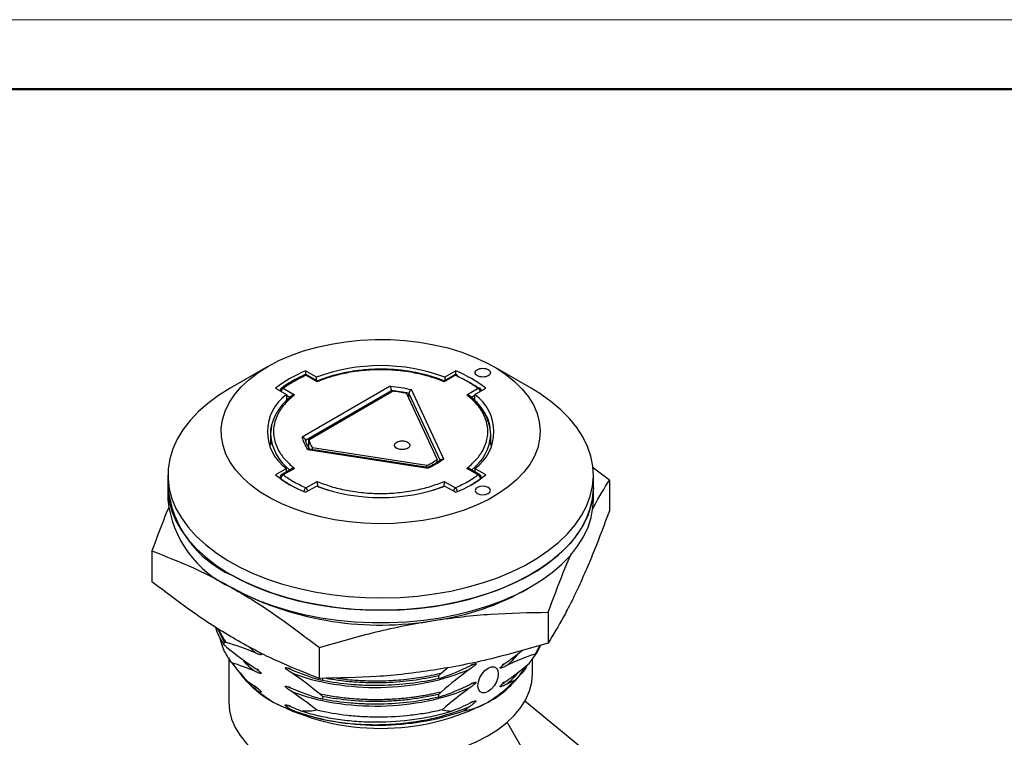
# Model space of a CAD drawing. Header units: millimetres. Extents: x 1639 to 1922, y 1717 to 1909.
# Tile 12 of 13: x 1781 to 1845, y 1862 to 1909. Entities that reach past the tile are written whole.
import ezdxf

# ---------------------------------------------------------------- set-up
doc = ezdxf.new("R2010")
doc.units = ezdxf.units.MM
doc.layers.add('1轮廓实线层', color=7, linetype='Continuous')
doc.layers.add('粗实线层', color=7, linetype='Continuous', lineweight=50)
doc.layers.add('细实线层', color=3, linetype='Continuous', lineweight=18)

msp = doc.modelspace()

# ---------------------------------------------------------------- linework, layer by layer
at = {"layer": '1轮廓实线层', "linetype": 'Continuous', "lineweight": 25}
for p, q in [((1796.857, 1886.373), (1794.381, 1884.944)), ((1800.062, 1885.667), (1799.344, 1886.081)), ((1799.344, 1886.081), (1799.344, 1885.828)), ((1809.221, 1886.081), (1808.503, 1885.667)), ((1809.221, 1885.828), (1809.221, 1886.081)), ((1814.184, 1884.944), (1811.708, 1886.373)), ((1799.265, 1885.814), (1799.262, 1885.813)), ((1800.095, 1885.362), (1799.346, 1885.795)), ((1800.111, 1885.421), (1799.446, 1885.805)), ((1800.062, 1885.449), (1800.062, 1885.667)), ((1809.119, 1885.805), (1808.454, 1885.421)), ((1809.219, 1885.795), (1808.47, 1885.362)), ((1808.503, 1885.667), (1808.503, 1885.449)), ((1797.364, 1884.938), (1798.082, 1884.524)), ((1797.661, 1884.774), (1797.661, 1884.767)), ((1797.661, 1884.767), (1797.661, 1884.774)), ((1797.741, 1884.934), (1797.744, 1884.937)), ((1797.861, 1884.938), (1798.611, 1884.505)), ((1804.918, 1885.067), (1799.122, 1881.721)), ((1799.333, 1881.516), (1804.99, 1884.782)), ((1804.99, 1884.782), (1804.99, 1884.7)), ((1808.434, 1880.28), (1806.313, 1884.851)), ((1809.954, 1884.505), (1810.704, 1884.938)), ((1810.483, 1884.524), (1811.201, 1884.938)), ((1810.904, 1884.767), (1810.904, 1884.774)), ((1810.904, 1884.774), (1810.904, 1884.767)), ((1798.082, 1884.524), (1798.082, 1884.11)), ((1798.082, 1884.483), (1798.349, 1884.329)), ((1799.546, 1881.557), (1805.059, 1884.74)), ((1805.978, 1884.598), (1807.996, 1880.25)), ((1806.145, 1884.239), (1806.145, 1884.603)), ((1806.145, 1884.603), (1808.193, 1880.191)), ((1810.216, 1884.329), (1810.483, 1884.483)), ((1810.483, 1884.11), (1810.483, 1884.524)), ((1811.533, 1881.924), (1811.495, 1882.245)), ((1797.033, 1881.924), (1797.033, 1881.189)), ((1799.546, 1881.048), (1799.546, 1881.557)), ((1811.533, 1881.189), (1811.533, 1881.924)), ((1799.628, 1880.915), (1799.485, 1881.146)), ((1799.495, 1880.916), (1807.413, 1879.691)), ((1807.389, 1879.734), (1799.581, 1880.941)), ((1807.324, 1879.862), (1799.792, 1881.027)), ((1799.792, 1880.909), (1799.792, 1881.027)), ((1807.996, 1880.063), (1807.996, 1880.25)), ((1798.082, 1879.651), (1797.364, 1879.237)), ((1798.426, 1879.632), (1797.761, 1879.248)), ((1798.611, 1879.67), (1797.861, 1879.238)), ((1798.082, 1879.433), (1798.082, 1879.651)), ((1807.324, 1879.744), (1807.324, 1879.862)), ((1810.704, 1879.238), (1809.954, 1879.67)), ((1810.804, 1879.248), (1810.139, 1879.632)), ((1811.201, 1879.237), (1810.483, 1879.651)), ((1810.483, 1879.651), (1810.483, 1879.433)), ((1819.34, 1878.897), (1818.21, 1879.737)), ((1790.283, 1879.23), (1790.283, 1878.413)), ((1797.661, 1879.074), (1797.661, 1879.011)), ((1797.702, 1879.004), (1797.702, 1878.981)), ((1810.863, 1878.981), (1810.863, 1879.004)), ((1810.904, 1879.011), (1810.904, 1879.074)), ((1818.283, 1878.413), (1818.283, 1879.23)), ((1790.283, 1878.413), (1790.283, 1877.597)), ((1799.344, 1878.094), (1800.062, 1878.508)), ((1799.346, 1878.38), (1800.095, 1878.813)), ((1800.105, 1878.492), (1800.117, 1878.499)), ((1800.117, 1878.499), (1800.117, 1878.487)), ((1800.117, 1878.499), (1800.832, 1878.243)), ((1807.733, 1878.243), (1808.448, 1878.499)), ((1808.448, 1878.487), (1808.448, 1878.499)), ((1808.448, 1878.499), (1808.46, 1878.492)), ((1808.47, 1878.813), (1809.219, 1878.38)), ((1808.503, 1878.508), (1809.221, 1878.094)), ((1818.283, 1877.597), (1818.283, 1878.413)), ((1819.34, 1878.897), (1819.34, 1876.872)), ((1799.358, 1878.102), (1799.323, 1878.102)), ((1809.242, 1878.102), (1809.207, 1878.102)), ((1789.225, 1874.239), (1789.225, 1872.214)), ((1794.561, 1871.781), (1794.737, 1871.678)), ((1815.305, 1870.204), (1815.305, 1868.18)), ((1793.52, 1869.151), (1793.971, 1868.256)), ((1793.971, 1868.057), (1793.971, 1868.256)), ((1795.559, 1867.962), (1796.036, 1867.524)), ((1814.749, 1868.026), (1814.442, 1867.456)), ((1814.805, 1868.041), (1814.532, 1867.485)), ((1800.248, 1865.85), (1800.248, 1867.875)), ((1794.283, 1867.196), (1794.283, 1864.287)), ((1794.509, 1866.845), (1794.947, 1866.28)), ((1810.382, 1866.788), (1810.226, 1866.719)), ((1812.421, 1866.82), (1812.289, 1866.71)), ((1814.283, 1866.165), (1814.283, 1867.15)), ((1795.083, 1866.104), (1795.154, 1866.013)), ((1796.26, 1866.369), (1796.148, 1866.457)), ((1798.339, 1866.472), (1798.206, 1866.524)), ((1808.113, 1865.846), (1808.113, 1866.046)), ((1808.718, 1866.561), (1808.265, 1866.178)), ((1813.412, 1866.013), (1813.684, 1866.365)), ((1795.921, 1865.391), (1796.036, 1865.286)), ((1796.243, 1865.149), (1796.012, 1865.323)), ((1800.452, 1865.857), (1800.452, 1865.708)), ((1810.382, 1865.563), (1810.226, 1865.494)), ((1812.421, 1865.595), (1812.289, 1865.486)), ((1798.339, 1865.247), (1798.206, 1865.299)), ((1800.452, 1864.683), (1800.452, 1864.484)), ((1808.113, 1864.622), (1808.113, 1864.821)), ((1798.339, 1864.022), (1798.206, 1864.075)), ((1810.382, 1864.338), (1810.226, 1864.27)), ((1817.364, 1861.389), (1813.778, 1864.354)), ((1814.071, 1860.432), (1812.608, 1862.967))]:
    msp.add_line(p, q, dxfattribs=at)
at = {"layer": '1轮廓实线层', "linetype": 'Continuous', "lineweight": 25, "flags": 128}
for points in [[(1796.858, 1886.374), (1797.586, 1886.756), (1798.373, 1887.098), (1799.211, 1887.395), (1800.094, 1887.646), (1801.014, 1887.848), (1801.963, 1887.999), (1802.932, 1888.099), (1803.913, 1888.145), (1804.898, 1888.139), (1805.876, 1888.079), (1806.841, 1887.966), (1807.784, 1887.802), (1808.695, 1887.588), (1809.568, 1887.325), (1810.394, 1887.016), (1811.167, 1886.664), (1811.879, 1886.272), (1812.525, 1885.843), (1813.097, 1885.381), (1813.593, 1884.89), (1814.007, 1884.374), (1814.335, 1883.839), (1814.575, 1883.288), (1814.724, 1882.726), (1814.782, 1882.159), (1814.747, 1881.591), (1814.621, 1881.027), (1814.403, 1880.473), (1814.097, 1879.933), (1813.704, 1879.412), (1813.229, 1878.914), (1812.675, 1878.445), (1812.047, 1878.007), (1811.351, 1877.605), (1810.593, 1877.243), (1809.779, 1876.923), (1808.917, 1876.649), (1808.015, 1876.422), (1807.079, 1876.245), (1806.119, 1876.12), (1805.143, 1876.046), (1804.159, 1876.026), (1803.177, 1876.06), (1802.204, 1876.146), (1801.249, 1876.284), (1800.321, 1876.474), (1799.428, 1876.713), (1798.578, 1876.999), (1797.777, 1877.33), (1797.034, 1877.702), (1796.354, 1878.113), (1795.745, 1878.559), (1795.21, 1879.036), (1794.755, 1879.54), (1794.383, 1880.066), (1794.099, 1880.61), (1793.904, 1881.167), (1793.801, 1881.733), (1793.789, 1882.301), (1793.87, 1882.867), (1794.042, 1883.426), (1794.304, 1883.974), (1794.654, 1884.505), (1795.088, 1885.015), (1795.604, 1885.499), (1796.195, 1885.954), (1796.858, 1886.374)], [(1794.383, 1884.945), (1793.609, 1884.46), (1792.906, 1883.94), (1792.279, 1883.389), (1791.732, 1882.81), (1791.268, 1882.208), (1790.891, 1881.586), (1790.602, 1880.948), (1790.405, 1880.298), (1790.301, 1879.642), (1790.289, 1878.982), (1790.371, 1878.325), (1790.545, 1877.673), (1790.81, 1877.032), (1791.165, 1876.405), (1791.608, 1875.797), (1792.134, 1875.212), (1792.742, 1874.654), (1793.426, 1874.126), (1794.183, 1873.633), (1795.007, 1873.176), (1795.893, 1872.76), (1796.834, 1872.386), (1797.825, 1872.059), (1798.859, 1871.779), (1799.929, 1871.548), (1801.028, 1871.369), (1802.149, 1871.242), (1803.284, 1871.168), (1804.425, 1871.148), (1805.566, 1871.182), (1806.698, 1871.269), (1807.814, 1871.409), (1808.906, 1871.601), (1809.968, 1871.844), (1810.992, 1872.136), (1811.971, 1872.476), (1812.899, 1872.86), (1813.77, 1873.286), (1814.578, 1873.753), (1815.317, 1874.255), (1815.982, 1874.791), (1816.57, 1875.356), (1817.076, 1875.947), (1817.497, 1876.56), (1817.83, 1877.191), (1818.073, 1877.835), (1818.224, 1878.489), (1818.282, 1879.147), (1818.247, 1879.806), (1818.119, 1880.461), (1817.899, 1881.108), (1817.588, 1881.743), (1817.189, 1882.361), (1816.704, 1882.957), (1816.137, 1883.53), (1815.49, 1884.073), (1814.769, 1884.584), (1814.184, 1884.944)], [(1797.098, 1882.485), (1797.087, 1882.435), (1797.033, 1881.924)], [(1790.283, 1878.413), (1790.289, 1878.166), (1790.371, 1877.508), (1790.545, 1876.857), (1790.81, 1876.215), (1791.165, 1875.589), (1791.608, 1874.981), (1792.134, 1874.396), (1792.742, 1873.838), (1793.426, 1873.31), (1794.183, 1872.816), (1795.007, 1872.359), (1795.893, 1871.943), (1796.834, 1871.57), (1797.825, 1871.242), (1798.859, 1870.962), (1799.929, 1870.732), (1801.028, 1870.553), (1802.149, 1870.426), (1803.284, 1870.352), (1804.425, 1870.332), (1805.566, 1870.365), (1806.698, 1870.452), (1807.814, 1870.592), (1808.906, 1870.785), (1809.968, 1871.028), (1810.992, 1871.32), (1811.971, 1871.659), (1812.899, 1872.043), (1813.77, 1872.47), (1814.578, 1872.936), (1815.317, 1873.439), (1815.982, 1873.975), (1816.57, 1874.54), (1817.076, 1875.131), (1817.497, 1875.744), (1817.83, 1876.374), (1818.073, 1877.019), (1818.224, 1877.672), (1818.282, 1878.331), (1818.283, 1878.413)], [(1818.283, 1878.413), (1818.256, 1877.917), (1818.14, 1877.261), (1817.931, 1876.613), (1817.631, 1875.977), (1817.243, 1875.357), (1816.768, 1874.757), (1816.21, 1874.182), (1815.573, 1873.635), (1814.861, 1873.119), (1814.078, 1872.639), (1813.23, 1872.197), (1812.323, 1871.797), (1811.362, 1871.441), (1810.354, 1871.131), (1809.306, 1870.869), (1808.224, 1870.658), (1807.116, 1870.498), (1805.989, 1870.391), (1804.85, 1870.338), (1803.708, 1870.338), (1802.57, 1870.392), (1801.443, 1870.499), (1800.335, 1870.659), (1799.253, 1870.871), (1798.205, 1871.132), (1797.197, 1871.442), (1796.237, 1871.799), (1795.33, 1872.2), (1794.482, 1872.642)], [(1810.648, 1878.413), (1810.54, 1878.319), (1810.502, 1878.209), (1810.54, 1878.098), (1810.648, 1878.005), (1810.81, 1877.942), (1811.002, 1877.92), (1811.193, 1877.942), (1811.355, 1878.005)], [(1811.355, 1878.005), (1811.463, 1878.098), (1811.502, 1878.209), (1811.463, 1878.319), (1811.355, 1878.413), (1811.193, 1878.475), (1811.002, 1878.497), (1810.81, 1878.475), (1810.648, 1878.413)], [(1794.482, 1871.825), (1795.33, 1871.383), (1796.237, 1870.983), (1797.197, 1870.626), (1798.205, 1870.316), (1799.253, 1870.054), (1800.335, 1869.842), (1801.443, 1869.683), (1802.57, 1869.575), (1803.708, 1869.521), (1804.85, 1869.521), (1805.989, 1869.575), (1807.116, 1869.682), (1808.224, 1869.841), (1809.306, 1870.053), (1810.354, 1870.314), (1811.362, 1870.624), (1812.323, 1870.98), (1813.23, 1871.381), (1814.078, 1871.822), (1814.861, 1872.303), (1815.573, 1872.818), (1816.21, 1873.365), (1816.768, 1873.94), (1817.243, 1874.54), (1817.631, 1875.16), (1817.931, 1875.796), (1818.14, 1876.445), (1818.256, 1877.1), (1818.283, 1877.597)], [(1811.354, 1866.533), (1811.561, 1866.615), (1811.748, 1866.613), (1811.897, 1866.527), (1811.992, 1866.366), (1812.025, 1866.145), (1811.992, 1865.887), (1811.897, 1865.615), (1811.748, 1865.358), (1811.561, 1865.14), (1811.354, 1864.982), (1811.146, 1864.9), (1810.959, 1864.902), (1810.81, 1864.988), (1810.715, 1865.149), (1810.682, 1865.37), (1810.715, 1865.628), (1810.81, 1865.9), (1810.959, 1866.157), (1811.146, 1866.375), (1811.354, 1866.533)], [(1808.907, 1861.046), (1809.761, 1861.336), (1810.562, 1861.672), (1811.301, 1862.053), (1811.971, 1862.474), (1812.566, 1862.931), (1813.08, 1863.42), (1813.507, 1863.936), (1813.844, 1864.474), (1814.087, 1865.028), (1814.233, 1865.594), (1814.283, 1866.165)], [(1794.283, 1864.287), (1794.33, 1863.724), (1794.473, 1863.166), (1794.709, 1862.619), (1795.036, 1862.088), (1795.452, 1861.578), (1795.952, 1861.094), (1796.531, 1860.64), (1797.184, 1860.221), (1797.905, 1859.84), (1798.687, 1859.503), (1799.522, 1859.21), (1800.402, 1858.966), (1801.32, 1858.773), (1802.265, 1858.633), (1803.23, 1858.546), (1804.205, 1858.514), (1805.181, 1858.537), (1806.148, 1858.615), (1807.097, 1858.748), (1808.02, 1858.932), (1808.907, 1859.168)]]:
    msp.add_lwpolyline(points, dxfattribs=at)
at = {"layer": '1轮廓实线层', "linetype": 'Continuous', "lineweight": 25}
for centre, radius, start, end in [((1802.306, 1878.664), 7.987, 111.769, 128.22563), ((1804.283, 1874.36), 12.069, 69.53279, 110.46721), ((1806.259, 1878.664), 7.987, 51.77437, 68.231), ((1799.289, 1885.736), 0.0818, 45.82795, 107.04362), ((1799.404, 1885.713), 0.101, 65.69288, 125.61758), ((1809.161, 1885.713), 0.101, 54.38242, 114.30712), ((1809.276, 1885.736), 0.0819, 73.0457, 134.16173), ((1809.254, 1885.739), 0.0888, 349.85086, 58.451), ((1806.223, 1878.564), 7.809, 53.54364, 66.46174), ((1798.028, 1884.677), 0.31, 122.64563, 169.8395), ((1797.803, 1884.833), 0.119, 61.16127, 119.69472), ((1804.338, 1876.743), 8.065, 77.05052, 85.3634), ((1810.761, 1884.838), 0.115, 56.8648, 119.80627), ((1810.533, 1884.674), 0.314, 10.48879, 57.02608), ((1799.821, 1882.088), 2.993, 125.51763, 234.48237), ((1804.336, 1877.025), 7.749, 77.76855, 84.64538), ((1808.317, 1881.727), 3.222, 3.51312, 53.87651), ((1808.744, 1882.088), 2.993, 305.51763, 54.48237), ((1800.229, 1882.116), 3.202, 183.43282, 232.97841), ((1801.407, 1882.099), 1.938, 196.22474, 213.57219), ((1808.39, 1882.087), 3.147, 306.55711, 357.03166), ((1805.408, 1883.956), 4.52, 295.0699, 304.92473), ((1802.306, 1885.511), 7.987, 231.77437, 248.231), ((1797.75, 1879.08), 0.0896, 183.30056, 237.58714), ((1797.979, 1878.987), 0.277, 115.25496, 176.42769), ((1801.912, 1884.633), 7.029, 233.20778, 239.4824), ((1797.802, 1879.156), 0.101, 54.38454, 114.28281), ((1806.259, 1885.511), 7.987, 291.769, 308.22563), ((1806.653, 1884.633), 7.029, 300.5176, 306.79222), ((1810.763, 1879.158), 0.0986, 64.98467, 126.29797), ((1810.586, 1878.987), 0.277, 3.57231, 64.74504), ((1810.815, 1879.08), 0.0897, 302.41816, 356.62225), ((1797.332, 1879.129), 7.086, 185.79918, 246.28416), ((1799.576, 1878.113), 0.353, 130.73498, 175.00536), ((1799.179, 1878.12), 0.31, 10.1605, 57.35437), ((1804.283, 1889.815), 12.069, 249.53279, 290.46721), ((1809.39, 1878.117), 0.314, 122.97392, 169.51121), ((1808.989, 1878.113), 0.353, 4.99464, 49.26502), ((1797.332, 1878.313), 7.086, 185.79918, 246.28416), ((1804.26, 1890.083), 20.723, 242.64283, 279.7711), ((1805.548, 1886.412), 16.899, 277.57856, 300.02507), ((1800.57, 1870.383), 6.959, 218.89335, 241.14452), ((1808.363, 1869.914), 6.372, 297.99077, 327.71708), ((1804.283, 1877.935), 15.37, 242.60967, 297.39033)]:
    msp.add_arc(centre, radius, start, end, dxfattribs=at)
for points, knots in [([(1808.47, 1885.362), (1808.167, 1885.479), (1807.563, 1885.714), (1806.532, 1885.961), (1805.433, 1886.122), (1804.283, 1886.175), (1803.132, 1886.122), (1802.034, 1885.961), (1801.003, 1885.714), (1800.398, 1885.479), (1800.095, 1885.362)], [0, 0, 0, 0, 0.121751, 0.243531, 0.371736, 0.5, 0.628204, 0.756468, 0.878219, 1, 1, 1, 1]), ([(1808.454, 1885.415), (1808.224, 1885.506), (1807.75, 1885.694), (1806.999, 1885.894), (1806.287, 1886.035), (1805.677, 1886.119), (1805.168, 1886.165), (1804.587, 1886.195), (1803.794, 1886.197), (1802.924, 1886.129), (1802.107, 1886.005), (1801.411, 1885.855), (1800.728, 1885.663), (1800.308, 1885.495), (1800.111, 1885.416)], [0, 0, 0, 0, 0.094059, 0.192666, 0.277114, 0.347408, 0.403552, 0.450467, 0.544089, 0.669967, 0.745076, 0.828272, 0.919557, 1, 1, 1, 1]), ([(1811.355, 1885.762), (1811.399, 1885.788), (1811.474, 1885.851), (1811.516, 1885.966), (1811.474, 1886.081), (1811.364, 1886.175), (1811.201, 1886.239), (1811.002, 1886.263), (1810.802, 1886.239), (1810.64, 1886.175), (1810.529, 1886.081), (1810.487, 1885.966), (1810.529, 1885.851), (1810.64, 1885.757), (1810.802, 1885.693), (1811.002, 1885.67), (1811.201, 1885.693), (1811.311, 1885.737), (1811.355, 1885.762)], [0, 0, 0, 0, 0.060027, 0.125, 0.189973, 0.25, 0.310027, 0.375, 0.439973, 0.5, 0.560027, 0.625, 0.689973, 0.75, 0.810027, 0.875, 0.939973, 1, 1, 1, 1]), ([(1799.262, 1885.813), (1798.985, 1885.681), (1798.43, 1885.418), (1797.973, 1885.097), (1797.744, 1884.937)], [0, 0, 0, 0, 0.499845, 1, 1, 1, 1]), ([(1799.445, 1885.804), (1799.424, 1885.814), (1799.38, 1885.834), (1799.314, 1885.834), (1799.279, 1885.818), (1799.266, 1885.812)], [0, 0, 0, 0, 0.38311, 0.763504, 1, 1, 1, 1]), ([(1800.095, 1885.362), (1800.097, 1885.374), (1800.1, 1885.392), (1800.103, 1885.413), (1800.106, 1885.424), (1800.109, 1885.421), (1800.109, 1885.421)], [0, 0, 0, 0, 0.364058, 0.549383, 0.995896, 1, 1, 1, 1]), ([(1808.47, 1885.362), (1808.468, 1885.374), (1808.465, 1885.391), (1808.462, 1885.414), (1808.459, 1885.418), (1808.456, 1885.421)], [0, 0, 0, 0, 0.371444, 0.5603484, 1, 1, 1, 1]), ([(1809.299, 1885.811), (1809.284, 1885.818), (1809.246, 1885.835), (1809.181, 1885.832), (1809.139, 1885.813), (1809.12, 1885.804)], [0, 0, 0, 0, 0.270185, 0.650731, 1, 1, 1, 1]), ([(1797.688, 1884.874), (1797.677, 1884.85), (1797.662, 1884.818), (1797.661, 1884.783), (1797.661, 1884.774)], [0, 0, 0, 0, 0.743098, 1, 1, 1, 1]), ([(1797.742, 1884.933), (1797.734, 1884.927), (1797.712, 1884.912), (1797.697, 1884.889), (1797.688, 1884.874)], [0, 0, 0, 0, 0.360841, 1, 1, 1, 1]), ([(1804.99, 1884.782), (1804.989, 1884.792), (1804.989, 1884.813), (1804.986, 1884.851), (1804.979, 1884.894), (1804.966, 1884.947), (1804.953, 1884.987), (1804.943, 1885.014), (1804.934, 1885.038), (1804.925, 1885.054), (1804.918, 1885.067)], [0, 0, 0, 0, 0.107939, 0.22669, 0.35712, 0.499883, 0.722964, 0.752516, 0.808617, 1, 1, 1, 1]), ([(1806.313, 1884.851), (1806.297, 1884.842), (1806.276, 1884.83), (1806.237, 1884.796), (1806.203, 1884.759), (1806.172, 1884.709), (1806.156, 1884.67), (1806.147, 1884.634), (1806.146, 1884.613), (1806.145, 1884.603)], [0, 0, 0, 0, 0.191405, 0.247544, 0.499897, 0.642697, 0.773175, 0.891987, 1, 1, 1, 1]), ([(1810.904, 1884.774), (1810.904, 1884.777), (1810.905, 1884.8), (1810.894, 1884.844), (1810.867, 1884.898), (1810.836, 1884.922), (1810.823, 1884.932)], [0, 0, 0, 0, 0.049203, 0.371274, 0.727198, 1, 1, 1, 1]), ([(1798.43, 1884.439), (1798.206, 1884.244), (1797.752, 1883.847), (1797.318, 1883.196), (1797.173, 1882.738), (1797.106, 1882.526)], [0, 0, 0, 0, 0.342538, 0.6955102, 1, 1, 1, 1]), ([(1798.611, 1884.505), (1798.407, 1884.33), (1798.001, 1883.981), (1797.572, 1883.386), (1797.293, 1882.752), (1797.202, 1882.088), (1797.293, 1881.424), (1797.572, 1880.789), (1798.001, 1880.194), (1798.407, 1879.845), (1798.611, 1879.67)], [0, 0, 0, 0, 0.1217509, 0.2435312, 0.3717356, 0.4999996, 0.6282041, 0.7564681, 0.8782194, 1, 1, 1, 1]), ([(1798.611, 1884.505), (1798.588, 1884.503), (1798.555, 1884.5), (1798.496, 1884.486), (1798.454, 1884.47), (1798.429, 1884.45), (1798.424, 1884.446)], [0, 0, 0, 0, 0.3322045, 0.501153, 0.9083965, 1, 1, 1, 1]), ([(1809.954, 1879.67), (1810.158, 1879.845), (1810.564, 1880.194), (1810.993, 1880.789), (1811.272, 1881.423), (1811.363, 1882.087), (1811.272, 1882.752), (1810.993, 1883.386), (1810.564, 1883.981), (1810.158, 1884.33), (1809.954, 1884.505)], [0, 0, 0, 0, 0.121751, 0.243531, 0.371736, 0.5, 0.628204, 0.756468, 0.878219, 1, 1, 1, 1]), ([(1809.954, 1884.505), (1809.977, 1884.503), (1810.01, 1884.5), (1810.069, 1884.486), (1810.119, 1884.465), (1810.163, 1884.43), (1810.19, 1884.401), (1810.199, 1884.382), (1810.203, 1884.374)], [0, 0, 0, 0, 0.217229, 0.327805, 0.594232, 0.748423, 0.900391, 1, 1, 1, 1]), ([(1811.495, 1882.245), (1811.488, 1882.334), (1811.46, 1882.648), (1811.234, 1883.188), (1810.818, 1883.848), (1810.36, 1884.244), (1810.135, 1884.439)], [0, 0, 0, 0, 0.108557, 0.384804, 0.697017, 1, 1, 1, 1]), ([(1797.106, 1882.526), (1797.104, 1882.52), (1797.033, 1882.328), (1797.033, 1882.123), (1797.033, 1881.924)], [0, 0, 0, 0, 0.028021, 1, 1, 1, 1]), ([(1799.122, 1881.721), (1799.142, 1881.715), (1799.168, 1881.709), (1799.218, 1881.686), (1799.26, 1881.657), (1799.297, 1881.614), (1799.318, 1881.579), (1799.331, 1881.547), (1799.332, 1881.526), (1799.333, 1881.516)], [0, 0, 0, 0, 0.1914046, 0.2475409, 0.4998839, 0.6426887, 0.7731712, 0.8919854, 1, 1, 1, 1]), ([(1799.485, 1881.146), (1799.482, 1881.151), (1799.418, 1881.252), (1799.366, 1881.388), (1799.341, 1881.518), (1799.336, 1881.549)], [0, 0, 0, 0, 0.035784, 0.774642, 1, 1, 1, 1]), ([(1799.581, 1880.939), (1799.573, 1880.94), (1799.563, 1880.942), (1799.547, 1880.939), (1799.527, 1880.934), (1799.509, 1880.924), (1799.495, 1880.916)], [0, 0, 0, 0, 0.337451, 0.408126, 0.542294, 1, 1, 1, 1]), ([(1805.343, 1880.985), (1805.392, 1880.962), (1805.468, 1880.927), (1805.595, 1880.905), (1805.697, 1880.899), (1805.799, 1880.905), (1805.924, 1880.928), (1806.059, 1880.98), (1806.15, 1881.058), (1806.19, 1881.13), (1806.2, 1881.189), (1806.19, 1881.248), (1806.15, 1881.321), (1806.059, 1881.399), (1805.924, 1881.451), (1805.799, 1881.474), (1805.697, 1881.48), (1805.595, 1881.474), (1805.47, 1881.451), (1805.335, 1881.399), (1805.243, 1881.321), (1805.204, 1881.249), (1805.193, 1881.19), (1805.204, 1881.131), (1805.242, 1881.058), (1805.303, 1881.014), (1805.343, 1880.985)], [0, 0, 0, 0, 0.059861, 0.092345, 0.125, 0.157484, 0.190139, 0.25, 0.309861, 0.342345, 0.375, 0.407484, 0.440139, 0.5, 0.559861, 0.592345, 0.625, 0.657484, 0.690139, 0.75, 0.809861, 0.842345, 0.875, 0.907484, 0.940139, 1, 1, 1, 1]), ([(1808.267, 1880.243), (1808.258, 1880.236), (1808.143, 1880.14), (1807.865, 1879.976), (1807.576, 1879.813), (1807.402, 1879.743), (1807.383, 1879.735)], [0, 0, 0, 0, 0.035889, 0.492449, 0.946447, 1, 1, 1, 1]), ([(1808.269, 1880.241), (1808.274, 1880.245), (1808.295, 1880.262), (1808.327, 1880.273), (1808.358, 1880.279), (1808.387, 1880.283), (1808.414, 1880.281), (1808.434, 1880.28)], [0, 0, 0, 0, 0.118118, 0.511487, 0.563604, 0.662532, 1, 1, 1, 1]), ([(1798.611, 1879.67), (1798.588, 1879.67), (1798.555, 1879.671), (1798.496, 1879.66), (1798.454, 1879.649), (1798.43, 1879.633), (1798.427, 1879.631)], [0, 0, 0, 0, 0.337236, 0.508908, 0.922524, 1, 1, 1, 1]), ([(1807.413, 1879.691), (1807.409, 1879.702), (1807.404, 1879.715), (1807.395, 1879.73), (1807.391, 1879.73), (1807.388, 1879.73)], [0, 0, 0, 0, 0.458108, 0.592471, 1, 1, 1, 1]), ([(1809.954, 1879.67), (1809.977, 1879.67), (1810.01, 1879.671), (1810.069, 1879.66), (1810.111, 1879.649), (1810.135, 1879.633), (1810.138, 1879.631)], [0, 0, 0, 0, 0.33737, 0.508936, 0.922508, 1, 1, 1, 1]), ([(1797.688, 1879.174), (1797.677, 1879.15), (1797.662, 1879.118), (1797.662, 1879.084), (1797.661, 1879.075)], [0, 0, 0, 0, 0.74559, 1, 1, 1, 1]), ([(1797.761, 1879.247), (1797.76, 1879.247), (1797.744, 1879.241), (1797.717, 1879.216), (1797.697, 1879.188), (1797.688, 1879.174)], [0, 0, 0, 0, 0.028576, 0.50767, 1, 1, 1, 1]), ([(1810.904, 1879.074), (1810.904, 1879.077), (1810.905, 1879.1), (1810.895, 1879.145), (1810.862, 1879.201), (1810.828, 1879.238), (1810.805, 1879.247), (1810.804, 1879.247)], [0, 0, 0, 0, 0.041908, 0.327151, 0.642376, 0.983765, 1, 1, 1, 1]), ([(1800.095, 1878.813), (1800.398, 1878.696), (1801.002, 1878.461), (1802.033, 1878.214), (1803.132, 1878.053), (1804.282, 1878), (1805.433, 1878.053), (1806.531, 1878.214), (1807.563, 1878.461), (1808.167, 1878.696), (1808.47, 1878.813)], [0, 0, 0, 0, 0.121751, 0.243531, 0.371736, 0.5, 0.628204, 0.756468, 0.878219, 1, 1, 1, 1]), ([(1800.095, 1878.813), (1800.097, 1878.799), (1800.1, 1878.779), (1800.103, 1878.733), (1800.108, 1878.685), (1800.114, 1878.628), (1800.117, 1878.581), (1800.117, 1878.536), (1800.117, 1878.51), (1800.117, 1878.499)], [0, 0, 0, 0, 0.183115, 0.276236, 0.500711, 0.63069, 0.758693, 0.890989, 1, 1, 1, 1]), ([(1808.47, 1878.813), (1808.468, 1878.799), (1808.465, 1878.779), (1808.462, 1878.733), (1808.457, 1878.685), (1808.451, 1878.628), (1808.448, 1878.581), (1808.448, 1878.536), (1808.448, 1878.51), (1808.448, 1878.499)], [0, 0, 0, 0, 0.183041, 0.276214, 0.50071, 0.630634, 0.758685, 0.89096, 1, 1, 1, 1]), ([(1818.245, 1877.015), (1818.274, 1877.071), (1818.641, 1877.777), (1819.005, 1878.36), (1819.34, 1878.897)], [0, 0, 0, 0, 0.078318, 1, 1, 1, 1]), ([(1790.334, 1877.11), (1790.301, 1877.03), (1789.929, 1876.141), (1789.56, 1875.145), (1789.225, 1874.239)], [0, 0, 0, 0, 0.090095, 1, 1, 1, 1]), ([(1819.34, 1876.872), (1819.007, 1875.984), (1818.507, 1874.649), (1817.832, 1873.028), (1817.492, 1872.28), (1817.323, 1871.905)], [0, 0, 0, 0, 0.498033, 0.749024, 1, 1, 1, 1]), ([(1789.225, 1874.239), (1790.134, 1873.885), (1791.501, 1873.352), (1793.345, 1872.455), (1794.273, 1871.937), (1794.737, 1871.678)], [0, 0, 0, 0, 0.498033, 0.749024, 1, 1, 1, 1]), ([(1815.305, 1870.204), (1815.638, 1871.088), (1816.138, 1872.418), (1816.648, 1873.663), (1816.823, 1874.053), (1816.828, 1874.063)], [0, 0, 0, 0, 0.658768, 0.990765, 1, 1, 1, 1]), ([(1794.737, 1868.411), (1794.277, 1868.686), (1793.356, 1869.234), (1791.512, 1870.464), (1790.142, 1871.513), (1789.225, 1872.214)], [0, 0, 0, 0, 0.248923, 0.49786, 1, 1, 1, 1]), ([(1817.323, 1871.905), (1817.154, 1871.551), (1816.817, 1870.842), (1816.142, 1869.554), (1815.641, 1868.73), (1815.305, 1868.18)], [0, 0, 0, 0, 0.248923, 0.49786, 1, 1, 1, 1]), ([(1794.737, 1871.678), (1795.197, 1871.403), (1796.117, 1870.855), (1797.961, 1869.625), (1799.332, 1868.576), (1800.248, 1867.875)], [0, 0, 0, 0, 0.248923, 0.49786, 1, 1, 1, 1]), ([(1807.777, 1869.661), (1808.405, 1869.749), (1809.662, 1869.927), (1812.181, 1870.151), (1814.053, 1870.183), (1815.305, 1870.204)], [0, 0, 0, 0, 0.248923, 0.49786, 1, 1, 1, 1]), ([(1793.971, 1868.057), (1793.86, 1868.243), (1793.638, 1868.615), (1793.469, 1869.003), (1793.428, 1869.203), (1793.427, 1869.207)], [0, 0, 0, 0, 0.49443, 0.98886, 1, 1, 1, 1]), ([(1800.248, 1867.875), (1801.49, 1868.238), (1803.357, 1868.784), (1805.876, 1869.34), (1807.143, 1869.554), (1807.777, 1869.661)], [0, 0, 0, 0, 0.498033, 0.749024, 1, 1, 1, 1]), ([(1794.123, 1868.214), (1793.958, 1868.454), (1793.768, 1868.732), (1793.674, 1869.025), (1793.661, 1869.065)], [0, 0, 0, 0, 0.862823, 1, 1, 1, 1]), ([(1794.481, 1866.881), (1794.309, 1867.127), (1793.935, 1867.66), (1793.782, 1868.228), (1793.699, 1868.534)], [0, 0, 0, 0, 0.462091, 1, 1, 1, 1]), ([(1800.248, 1865.85), (1799.339, 1866.204), (1797.972, 1866.737), (1796.128, 1867.634), (1795.2, 1868.152), (1794.737, 1868.411)], [0, 0, 0, 0, 0.498033, 0.749024, 1, 1, 1, 1]), ([(1815.305, 1868.18), (1814.064, 1867.817), (1812.196, 1867.271), (1809.677, 1866.714), (1808.41, 1866.501), (1807.777, 1866.394)], [0, 0, 0, 0, 0.498033, 0.749024, 1, 1, 1, 1]), ([(1796.372, 1867.48), (1796.385, 1867.469), (1796.401, 1867.456), (1796.416, 1867.434), (1796.42, 1867.426), (1796.421, 1867.419), (1796.421, 1867.414), (1796.418, 1867.409), (1796.408, 1867.403), (1796.378, 1867.403), (1796.267, 1867.428), (1796.147, 1867.475), (1796.049, 1867.518), (1796.036, 1867.524)], [0, 0, 0, 0, 0.086192, 0.102259, 0.118475, 0.12753, 0.136621, 0.14765, 0.166581, 0.226414, 0.364027, 0.91393, 1, 1, 1, 1]), ([(1812.529, 1866.88), (1812.749, 1867.039), (1813.115, 1867.305), (1813.477, 1867.597), (1813.622, 1867.714)], [0, 0, 0, 0, 0.600077, 1, 1, 1, 1]), ([(1812.529, 1866.668), (1812.836, 1866.927), (1813.155, 1867.197), (1813.359, 1867.5), (1813.366, 1867.511)], [0, 0, 0, 0, 0.963642, 1, 1, 1, 1]), ([(1814.053, 1866.841), (1814.132, 1866.945), (1814.295, 1867.157), (1814.452, 1867.375), (1814.532, 1867.485)], [0, 0, 0, 0, 0.491679, 1, 1, 1, 1]), ([(1795.167, 1867.122), (1795.185, 1867.097), (1795.398, 1866.801), (1795.731, 1866.539), (1796.036, 1866.299)], [0, 0, 0, 0, 0.083864, 1, 1, 1, 1]), ([(1810.178, 1866.684), (1810.244, 1866.717), (1810.311, 1866.748), (1810.41, 1866.788), (1810.443, 1866.801), (1810.492, 1866.816), (1810.508, 1866.82), (1810.531, 1866.824), (1810.539, 1866.825), (1810.554, 1866.823), (1810.562, 1866.822), (1810.564, 1866.803), (1810.556, 1866.791), (1810.542, 1866.772), (1810.534, 1866.763), (1810.511, 1866.738), (1810.494, 1866.723), (1810.445, 1866.678), (1810.412, 1866.651), (1810.312, 1866.571), (1810.245, 1866.52), (1810.178, 1866.472)], [0, 0, 0, 0, 0.25, 0.25, 0.375, 0.375, 0.4375, 0.4375, 0.46875, 0.46875, 0.5, 0.5, 0.53125, 0.53125, 0.5625, 0.5625, 0.625, 0.625, 0.75, 0.75, 1, 1, 1, 1]), ([(1812.529, 1866.668), (1812.463, 1866.635), (1812.396, 1866.604), (1812.297, 1866.564), (1812.264, 1866.551), (1812.216, 1866.536), (1812.199, 1866.532), (1812.176, 1866.528), (1812.168, 1866.528), (1812.154, 1866.529), (1812.145, 1866.53), (1812.143, 1866.549), (1812.151, 1866.561), (1812.165, 1866.58), (1812.173, 1866.589), (1812.197, 1866.614), (1812.213, 1866.629), (1812.262, 1866.674), (1812.295, 1866.701), (1812.395, 1866.782), (1812.462, 1866.832), (1812.529, 1866.88)], [0, 0, 0, 0, 0.25, 0.25, 0.375, 0.375, 0.4375, 0.4375, 0.46875, 0.46875, 0.5, 0.5, 0.53125, 0.53125, 0.5625, 0.5625, 0.625, 0.625, 0.75, 0.75, 1, 1, 1, 1]), ([(1813.959, 1866.764), (1813.951, 1866.748), (1813.77, 1866.37), (1813.419, 1866.029), (1813.083, 1865.703)], [0, 0, 0, 0, 0.041179, 1, 1, 1, 1]), ([(1794.954, 1866.285), (1794.976, 1866.252), (1795.14, 1866.007), (1795.384, 1865.781), (1795.595, 1865.586)], [0, 0, 0, 0, 0.132069, 1, 1, 1, 1]), ([(1796.218, 1865), (1795.952, 1865.214), (1795.531, 1865.553), (1795.237, 1865.933), (1795.129, 1866.074)], [0, 0, 0, 0, 0.630503, 1, 1, 1, 1]), ([(1796.036, 1866.511), (1796.102, 1866.467), (1796.169, 1866.421), (1796.268, 1866.347), (1796.301, 1866.321), (1796.35, 1866.28), (1796.366, 1866.266), (1796.389, 1866.242), (1796.397, 1866.234), (1796.411, 1866.216), (1796.42, 1866.205), (1796.422, 1866.184), (1796.414, 1866.181), (1796.4, 1866.178), (1796.392, 1866.178), (1796.369, 1866.18), (1796.352, 1866.184), (1796.303, 1866.196), (1796.27, 1866.207), (1796.17, 1866.242), (1796.103, 1866.269), (1796.036, 1866.299)], [0, 0, 0, 0, 0.25, 0.25, 0.375, 0.375, 0.4375, 0.4375, 0.46875, 0.46875, 0.5, 0.5, 0.53125, 0.53125, 0.5625, 0.5625, 0.625, 0.625, 0.75, 0.75, 1, 1, 1, 1]), ([(1798.387, 1866.229), (1798.321, 1866.273), (1798.254, 1866.319), (1798.155, 1866.393), (1798.122, 1866.418), (1798.073, 1866.46), (1798.057, 1866.474), (1798.034, 1866.497), (1798.026, 1866.505), (1798.012, 1866.524), (1798.003, 1866.535), (1798.001, 1866.556), (1798.009, 1866.559), (1798.023, 1866.562), (1798.031, 1866.561), (1798.054, 1866.559), (1798.071, 1866.556), (1798.12, 1866.544), (1798.153, 1866.533), (1798.253, 1866.498), (1798.32, 1866.471), (1798.387, 1866.441)], [0, 0, 0, 0, 0.25, 0.25, 0.375, 0.375, 0.4375, 0.4375, 0.46875, 0.46875, 0.5, 0.5, 0.53125, 0.53125, 0.5625, 0.5625, 0.625, 0.625, 0.75, 0.75, 1, 1, 1, 1]), ([(1798.387, 1866.229), (1799.237, 1865.898), (1800.199, 1865.64), (1802.214, 1865.311), (1803.264, 1865.241), (1805.301, 1865.278), (1806.351, 1865.389), (1808.366, 1865.801), (1809.328, 1866.101), (1810.178, 1866.472)], [0, 0, 0, 0, 0.25, 0.25, 0.5, 0.5, 0.75, 0.75, 1, 1, 1, 1]), ([(1807.777, 1866.394), (1807.148, 1866.306), (1805.891, 1866.128), (1803.372, 1865.904), (1801.5, 1865.872), (1800.248, 1865.85)], [0, 0, 0, 0, 0.248923, 0.49786, 1, 1, 1, 1]), ([(1800.707, 1865.866), (1800.956, 1865.822), (1801.537, 1865.72), (1802.499, 1865.624), (1803.574, 1865.57), (1804.885, 1865.583), (1806.426, 1865.702), (1807.546, 1865.93), (1808.113, 1866.045)], [0, 0, 0, 0, 0.10411, 0.243705, 0.388785, 0.533865, 0.763931, 1, 1, 1, 1]), ([(1808.265, 1866.179), (1807.832, 1866.082), (1806.977, 1865.892), (1805.636, 1865.727), (1804.287, 1865.654), (1802.927, 1865.686), (1801.893, 1865.763), (1801.332, 1865.861), (1801.207, 1865.882)], [0, 0, 0, 0, 0.191335, 0.377182, 0.566202, 0.75308, 0.945044, 1, 1, 1, 1]), ([(1812.529, 1865.443), (1812.836, 1865.703), (1813.154, 1865.971), (1813.358, 1866.273), (1813.365, 1866.284)], [0, 0, 0, 0, 0.966344, 1, 1, 1, 1]), ([(1798.387, 1865.004), (1798.321, 1865.048), (1798.254, 1865.094), (1798.155, 1865.168), (1798.122, 1865.194), (1798.073, 1865.235), (1798.057, 1865.249), (1798.034, 1865.273), (1798.026, 1865.281), (1798.012, 1865.299), (1798.003, 1865.31), (1798.001, 1865.331), (1798.009, 1865.334), (1798.023, 1865.337), (1798.031, 1865.337), (1798.054, 1865.335), (1798.071, 1865.331), (1798.12, 1865.319), (1798.153, 1865.308), (1798.253, 1865.273), (1798.32, 1865.246), (1798.387, 1865.216)], [0, 0, 0, 0, 0.25, 0.25, 0.375, 0.375, 0.4375, 0.4375, 0.46875, 0.46875, 0.5, 0.5, 0.53125, 0.53125, 0.5625, 0.5625, 0.625, 0.625, 0.75, 0.75, 1, 1, 1, 1]), ([(1808.113, 1865.846), (1807.495, 1865.702), (1806.868, 1865.592), (1805.594, 1865.437), (1804.949, 1865.392), (1803.966, 1865.374), (1803.636, 1865.377), (1802.984, 1865.399), (1802.661, 1865.418), (1801.699, 1865.501), (1801.07, 1865.589), (1800.452, 1865.709)], [0, 0, 0, 0, 0.25, 0.25, 0.5, 0.5, 0.625, 0.625, 0.75, 0.75, 1, 1, 1, 1]), ([(1810.178, 1865.46), (1810.244, 1865.493), (1810.311, 1865.523), (1810.41, 1865.563), (1810.443, 1865.576), (1810.492, 1865.591), (1810.508, 1865.595), (1810.531, 1865.599), (1810.539, 1865.6), (1810.554, 1865.599), (1810.562, 1865.597), (1810.564, 1865.578), (1810.556, 1865.566), (1810.542, 1865.547), (1810.534, 1865.538), (1810.511, 1865.513), (1810.494, 1865.498), (1810.445, 1865.453), (1810.412, 1865.426), (1810.312, 1865.346), (1810.245, 1865.296), (1810.178, 1865.247)], [0, 0, 0, 0, 0.25, 0.25, 0.375, 0.375, 0.4375, 0.4375, 0.46875, 0.46875, 0.5, 0.5, 0.53125, 0.53125, 0.5625, 0.5625, 0.625, 0.625, 0.75, 0.75, 1, 1, 1, 1]), ([(1812.529, 1865.443), (1812.463, 1865.41), (1812.396, 1865.379), (1812.297, 1865.339), (1812.264, 1865.326), (1812.216, 1865.312), (1812.199, 1865.307), (1812.176, 1865.304), (1812.168, 1865.303), (1812.154, 1865.304), (1812.145, 1865.305), (1812.143, 1865.324), (1812.151, 1865.336), (1812.165, 1865.355), (1812.173, 1865.364), (1812.197, 1865.389), (1812.213, 1865.404), (1812.262, 1865.449), (1812.295, 1865.477), (1812.395, 1865.557), (1812.462, 1865.607), (1812.529, 1865.655)], [0, 0, 0, 0, 0.25, 0.25, 0.375, 0.375, 0.4375, 0.4375, 0.46875, 0.46875, 0.5, 0.5, 0.53125, 0.53125, 0.5625, 0.5625, 0.625, 0.625, 0.75, 0.75, 1, 1, 1, 1]), ([(1796.036, 1865.286), (1796.088, 1865.252), (1796.14, 1865.216), (1796.243, 1865.141), (1796.295, 1865.102), (1796.358, 1865.047), (1796.371, 1865.036), (1796.395, 1865.011), (1796.408, 1864.998), (1796.421, 1864.973), (1796.422, 1864.964), (1796.414, 1864.956), (1796.409, 1864.955), (1796.392, 1864.953), (1796.38, 1864.954), (1796.319, 1864.964), (1796.269, 1864.982), (1796.218, 1865)], [0, 0, 0, 0, 0.25, 0.25, 0.5, 0.5, 0.5625, 0.5625, 0.625, 0.625, 0.65625, 0.65625, 0.6875, 0.6875, 0.75, 0.75, 1, 1, 1, 1]), ([(1798.387, 1865.004), (1799.237, 1864.673), (1800.199, 1864.415), (1802.214, 1864.086), (1803.264, 1864.016), (1805.301, 1864.053), (1806.351, 1864.164), (1808.366, 1864.576), (1809.328, 1864.876), (1810.178, 1865.247)], [0, 0, 0, 0, 0.25, 0.25, 0.5, 0.5, 0.75, 0.75, 1, 1, 1, 1]), ([(1808.265, 1864.954), (1808.157, 1864.928), (1807.94, 1864.876), (1807.612, 1864.806), (1807.284, 1864.742), (1806.956, 1864.684), (1806.628, 1864.633), (1806.081, 1864.559), (1805.3, 1864.482), (1804.289, 1864.437), (1803.268, 1864.448), (1802.423, 1864.502), (1801.75, 1864.572), (1801.255, 1864.638), (1800.771, 1864.715), (1800.456, 1864.777), (1800.3, 1864.808)], [0, 0, 0, 0, 0.0428, 0.085238, 0.127309, 0.169005, 0.210319, 0.251245, 0.374471, 0.500039, 0.623174, 0.750046, 0.813559, 0.876396, 0.938546, 1, 1, 1, 1]), ([(1800.452, 1864.683), (1801.07, 1864.562), (1801.697, 1864.476), (1802.971, 1864.366), (1803.616, 1864.344), (1804.599, 1864.36), (1804.929, 1864.374), (1805.581, 1864.419), (1805.905, 1864.449), (1806.866, 1864.566), (1807.495, 1864.676), (1808.113, 1864.82)], [0, 0, 0, 0, 0.25, 0.25, 0.5, 0.5, 0.625, 0.625, 0.75, 0.75, 1, 1, 1, 1]), ([(1798.329, 1863.818), (1798.267, 1863.861), (1798.204, 1863.905), (1798.111, 1863.978), (1798.08, 1864.003), (1798.035, 1864.046), (1798.02, 1864.061), (1798.005, 1864.085), (1798.003, 1864.09), (1798.001, 1864.1), (1798.003, 1864.103), (1798.01, 1864.11), (1798.017, 1864.111), (1798.051, 1864.113), (1798.082, 1864.104), (1798.142, 1864.087), (1798.172, 1864.077), (1798.264, 1864.044), (1798.325, 1864.019), (1798.387, 1863.991)], [0, 0, 0, 0, 0.25, 0.25, 0.375, 0.375, 0.4375, 0.4375, 0.453125, 0.453125, 0.46875, 0.46875, 0.5, 0.5, 0.625, 0.625, 0.75, 0.75, 1, 1, 1, 1]), ([(1799.429, 1863.426), (1800.266, 1863.181), (1801.174, 1863.005), (1802.563, 1862.855), (1803.03, 1862.825), (1803.96, 1862.8), (1804.418, 1862.806), (1805.809, 1862.88), (1806.751, 1863.006), (1808.553, 1863.41), (1809.411, 1863.688), (1810.178, 1864.023)], [0, 0, 0, 0, 0.25, 0.25, 0.375, 0.375, 0.5, 0.5, 0.75, 0.75, 1, 1, 1, 1]), ([(1808.113, 1864.622), (1807.495, 1864.477), (1806.868, 1864.367), (1805.594, 1864.212), (1804.949, 1864.167), (1803.966, 1864.149), (1803.636, 1864.152), (1802.984, 1864.174), (1802.661, 1864.194), (1801.699, 1864.276), (1801.07, 1864.364), (1800.452, 1864.484)], [0, 0, 0, 0, 0.25, 0.25, 0.5, 0.5, 0.625, 0.625, 0.75, 0.75, 1, 1, 1, 1]), ([(1810.178, 1864.023), (1810.11, 1863.974), (1809.974, 1863.876), (1809.838, 1863.775), (1809.769, 1863.724)], [0, 0, 0, 0, 0.497832, 1, 1, 1, 1]), ([(1810.178, 1864.235), (1810.244, 1864.268), (1810.311, 1864.298), (1810.41, 1864.339), (1810.443, 1864.351), (1810.492, 1864.366), (1810.508, 1864.37), (1810.531, 1864.374), (1810.539, 1864.375), (1810.554, 1864.374), (1810.562, 1864.372), (1810.564, 1864.354), (1810.556, 1864.341), (1810.542, 1864.322), (1810.534, 1864.314), (1810.511, 1864.288), (1810.494, 1864.273), (1810.445, 1864.229), (1810.412, 1864.201), (1810.312, 1864.121), (1810.245, 1864.071), (1810.178, 1864.023)], [0, 0, 0, 0, 0.25, 0.25, 0.375, 0.375, 0.4375, 0.4375, 0.46875, 0.46875, 0.5, 0.5, 0.53125, 0.53125, 0.5625, 0.5625, 0.625, 0.625, 0.75, 0.75, 1, 1, 1, 1]), ([(1798.387, 1863.991), (1798.51, 1863.937), (1798.632, 1863.885), (1798.754, 1863.836), (1798.876, 1863.786), (1798.998, 1863.738), (1799.119, 1863.692)], [0, 0, 0, 0, 0.000522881, 0.000522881, 0.000522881, 0.001046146, 0.001046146, 0.001046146, 0.001046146]), ([(1799.119, 1863.692), (1799.488, 1863.576), (1799.87, 1863.474), (1800.654, 1863.298), (1801.053, 1863.224), (1801.864, 1863.106), (1802.277, 1863.061), (1803.118, 1863.001), (1803.548, 1862.985), (1804.827, 1862.984), (1805.673, 1863.042), (1806.933, 1863.221), (1807.351, 1863.296), (1808.164, 1863.474), (1808.562, 1863.577), (1808.952, 1863.695)], [0, 0, 0, 0, 0.125, 0.125, 0.25, 0.25, 0.375, 0.375, 0.5, 0.5, 0.75, 0.75, 0.875, 0.875, 1, 1, 1, 1]), ([(1809.769, 1863.724), (1809, 1863.436), (1808.168, 1863.206), (1806.436, 1862.882), (1805.535, 1862.787), (1803.728, 1862.736), (1802.821, 1862.781), (1801.067, 1863.005), (1800.219, 1863.185), (1799.429, 1863.426)], [0, 0, 0, 0, 0.25, 0.25, 0.5, 0.5, 0.75, 0.75, 1, 1, 1, 1]), ([(1808.326, 1863.782), (1807.996, 1863.703), (1807.661, 1863.633), (1806.98, 1863.513), (1806.634, 1863.463), (1805.592, 1863.341), (1804.894, 1863.3), (1803.845, 1863.297), (1803.494, 1863.306), (1802.791, 1863.343), (1802.442, 1863.372), (1801.411, 1863.486), (1800.742, 1863.6), (1800.091, 1863.753)], [0, 0, 0, 0, 0.125, 0.125, 0.25, 0.25, 0.5, 0.5, 0.625, 0.625, 0.75, 0.75, 1, 1, 1, 1])]:
    msp.add_open_spline(points, degree=3, knots=knots, dxfattribs=at)
for points in [[(1797.861, 1884.938), (1798.084, 1885.094), (1798.53, 1885.408), (1799.074, 1885.666), (1799.346, 1885.795)], [(1809.219, 1885.795), (1809.491, 1885.666), (1810.035, 1885.408), (1810.481, 1885.094), (1810.704, 1884.938)], [(1804.918, 1885.067), (1805.157, 1885.045), (1805.635, 1885.001), (1806.087, 1884.901), (1806.313, 1884.851)], [(1799.495, 1880.916), (1799.408, 1881.046), (1799.235, 1881.307), (1799.159, 1881.583), (1799.122, 1881.721)], [(1808.434, 1880.28), (1808.282, 1880.172), (1807.978, 1879.954), (1807.601, 1879.779), (1807.413, 1879.691)], [(1799.346, 1878.38), (1799.074, 1878.509), (1798.53, 1878.767), (1798.084, 1879.081), (1797.861, 1879.238)], [(1810.704, 1879.238), (1810.481, 1879.081), (1810.035, 1878.767), (1809.491, 1878.509), (1809.219, 1878.38)], [(1793.971, 1868.256), (1794.022, 1868.242), (1794.072, 1868.228), (1794.123, 1868.214)], [(1794.123, 1867.931), (1794.072, 1867.973), (1794.022, 1868.015), (1793.971, 1868.057)], [(1796.036, 1867.524), (1795.391, 1867.808), (1794.753, 1868.033), (1794.123, 1868.213)], [(1794.123, 1867.931), (1794.754, 1867.414), (1795.393, 1866.935), (1796.036, 1866.511)], [(1814.442, 1867.456), (1813.811, 1867.245), (1813.172, 1866.986), (1812.529, 1866.668)], [(1814.532, 1867.485), (1814.502, 1867.476), (1814.472, 1867.466), (1814.442, 1867.456)], [(1794.481, 1866.881), (1794.836, 1866.421), (1795.205, 1865.985), (1795.595, 1865.586)], [(1796.036, 1866.299), (1795.513, 1866.529), (1794.994, 1866.721), (1794.481, 1866.881)], [(1808.265, 1865.897), (1808.896, 1866.107), (1809.535, 1866.366), (1810.178, 1866.684)], [(1812.529, 1865.655), (1813.041, 1866.02), (1813.55, 1866.419), (1814.053, 1866.841)], [(1798.387, 1866.441), (1799.032, 1866.156), (1799.67, 1865.932), (1800.3, 1865.751)], [(1800.3, 1864.808), (1799.669, 1865.326), (1799.03, 1865.804), (1798.387, 1866.229)], [(1808.265, 1866.179), (1808.214, 1866.135), (1808.164, 1866.09), (1808.113, 1866.045)], [(1810.178, 1866.472), (1809.533, 1866.012), (1808.895, 1865.5), (1808.265, 1864.954)], [(1796.036, 1865.286), (1795.889, 1865.383), (1795.742, 1865.483), (1795.595, 1865.586)], [(1800.452, 1865.709), (1800.401, 1865.722), (1800.351, 1865.736), (1800.3, 1865.75)], [(1808.113, 1865.846), (1808.164, 1865.863), (1808.214, 1865.879), (1808.265, 1865.896)], [(1808.265, 1864.672), (1808.896, 1864.883), (1809.535, 1865.141), (1810.178, 1865.46)], [(1813.083, 1865.703), (1812.529, 1865.12), (1811.955, 1864.635), (1811.354, 1864.288)], [(1813.083, 1865.703), (1812.899, 1865.621), (1812.714, 1865.534), (1812.529, 1865.443)], [(1797.211, 1864.288), (1796.875, 1864.482), (1796.544, 1864.721), (1796.218, 1865)], [(1798.387, 1865.216), (1799.032, 1864.932), (1799.67, 1864.707), (1800.3, 1864.526)], [(1800.091, 1863.753), (1799.528, 1864.206), (1798.96, 1864.626), (1798.387, 1865.004)], [(1800.3, 1864.808), (1800.351, 1864.767), (1800.401, 1864.725), (1800.452, 1864.683)], [(1808.265, 1864.954), (1808.214, 1864.91), (1808.164, 1864.865), (1808.113, 1864.821)], [(1808.113, 1864.622), (1808.164, 1864.638), (1808.214, 1864.655), (1808.265, 1864.672)], [(1810.178, 1865.247), (1809.554, 1864.802), (1808.936, 1864.308), (1808.326, 1863.782)], [(1798.329, 1863.818), (1797.963, 1863.915), (1797.591, 1864.069), (1797.211, 1864.288)], [(1800.452, 1864.484), (1800.401, 1864.498), (1800.351, 1864.511), (1800.3, 1864.525)], [(1808.952, 1863.695), (1809.358, 1863.852), (1809.767, 1864.032), (1810.178, 1864.235)], [(1809.769, 1863.724), (1810.28, 1863.795), (1810.806, 1863.972), (1811.354, 1864.288)], [(1799.429, 1863.426), (1799.048, 1863.543), (1798.68, 1863.674), (1798.329, 1863.818)], [(1800.091, 1863.753), (1799.78, 1863.698), (1799.458, 1863.673), (1799.119, 1863.692)], [(1808.326, 1863.782), (1808.529, 1863.739), (1808.737, 1863.709), (1808.952, 1863.695)]]:
    msp.add_open_spline(points, degree=3, dxfattribs=at)
at = {"layer": '粗实线层'}
msp.add_lwpolyline([(1655.044, 1904.617), (1905.577, 1904.617), (1905.577, 1720.683), (1655.044, 1720.683)], close=True, dxfattribs=at)
at = {"layer": '细实线层'}
msp.add_lwpolyline([(1638.755, 1909.186), (1910.146, 1909.186), (1910.146, 1717.293), (1638.755, 1717.293)], close=True, dxfattribs=at)

doc.saveas('drawing.dxf')
